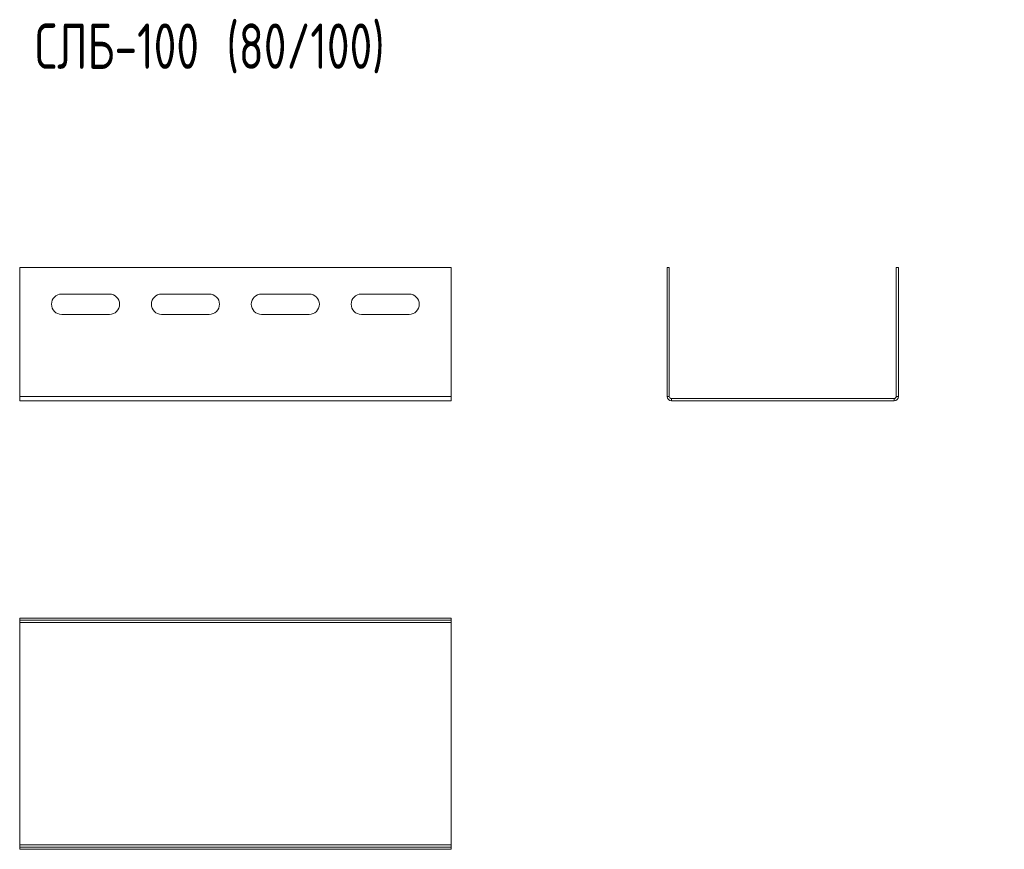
# Model space of a CAD drawing. Header units: millimetres. Extents: x -6 to 3577, y -1531 to 295.
# Tile 1 of 4: x 590 to 1023, y -1213 to -848. Entities that reach past the tile are written whole.
import ezdxf

# ---------------------------------------------------------------- set-up
doc = ezdxf.new("R2010")
doc.units = ezdxf.units.MM
doc.styles.add('SLDTEXTSTYLE0', font='TXT', dxfattribs={"width": 0.7, "bigfont": 'bigfont'})

msp = doc.modelspace()

# ---------------------------------------------------------------- linework, layer by layer
at = {"color": 7, "linetype": 'Continuous', "lineweight": 15}
for p, q in [((589.73, -957.1), (779.73, -957.1)), ((589.73, -1013.82), (589.73, -957.1)), ((779.73, -1013.82), (779.73, -957.1)), ((874.97, -957.1), (874.97, -1013.82)), ((874.97, -957.1), (875.87, -957.1)), ((875.87, -957.1), (875.87, -1013.82)), ((975.87, -957.1), (976.77, -957.1)), ((975.87, -1013.82), (975.87, -957.1)), ((976.77, -1013.82), (976.77, -957.1)), ((629.23, -968.72), (608.23, -968.72)), ((673.23, -968.72), (652.23, -968.72)), ((717.23, -968.72), (696.23, -968.72)), ((761.23, -968.72), (740.23, -968.72)), ((608.23, -977.72), (629.23, -977.72)), ((652.23, -977.72), (673.23, -977.72)), ((696.23, -977.72), (717.23, -977.72)), ((740.23, -977.72), (761.23, -977.72)), ((589.73, -1013.82), (779.73, -1013.82)), ((589.73, -1015.72), (589.73, -1013.82)), ((779.73, -1015.72), (779.73, -1013.82)), ((874.97, -1013.82), (875.87, -1013.82)), ((876.87, -1014.82), (876.87, -1015.72)), ((876.87, -1014.82), (974.87, -1014.82)), ((974.87, -1015.72), (974.87, -1014.82)), ((975.87, -1013.82), (976.77, -1013.82)), ((589.73, -1015.72), (779.73, -1015.72)), ((876.87, -1015.72), (974.87, -1015.72)), ((589.73, -1111.58), (589.73, -1112.48)), ((589.73, -1111.58), (779.73, -1111.58)), ((589.73, -1112.48), (779.73, -1112.48)), ((589.73, -1112.48), (589.73, -1113.48)), ((589.73, -1113.48), (779.73, -1113.48)), ((589.73, -1113.48), (589.73, -1211.48)), ((779.73, -1111.58), (779.73, -1112.48)), ((779.73, -1112.48), (779.73, -1113.48)), ((779.73, -1113.48), (779.73, -1211.48)), ((589.73, -1211.48), (779.73, -1211.48)), ((589.73, -1211.48), (589.73, -1212.48)), ((589.73, -1212.48), (589.73, -1213.38)), ((589.73, -1212.48), (779.73, -1212.48)), ((589.73, -1213.38), (779.73, -1213.38)), ((779.73, -1211.48), (779.73, -1212.48)), ((779.73, -1212.48), (779.73, -1213.38))]:
    msp.add_line(p, q, dxfattribs=at)
for centre, radius, start, end in [((608.23, -973.22), 4.5, 90, 270), ((629.23, -973.22), 4.5, 270, 90), ((652.23, -973.22), 4.5, 90, 270), ((673.23, -973.22), 4.5, 270, 90), ((696.23, -973.22), 4.5, 90, 270), ((717.23, -973.22), 4.5, 270, 90), ((740.23, -973.22), 4.5, 90, 270), ((761.23, -973.22), 4.5, 270, 90), ((876.87, -1013.82), 1.9, 180, 270), ((876.87, -1013.82), 1, 180, 270), ((974.87, -1013.82), 1.9, 270, 0), ((974.87, -1013.82), 1, 270, 0)]:
    msp.add_arc(centre, radius, start, end, dxfattribs=at)

# ---------------------------------------------------------------- texts
at = {"color": 7, "linetype": 'Continuous', "lineweight": 0, "insert": (596.48, -849.51), "char_height": 20, "attachment_point": 1, "style": 'SLDTEXTSTYLE0'}
msp.add_mtext('\\M+18452\\M+1844C\\M+18441-100 (80/100)', dxfattribs=at)

doc.saveas('drawing.dxf')
